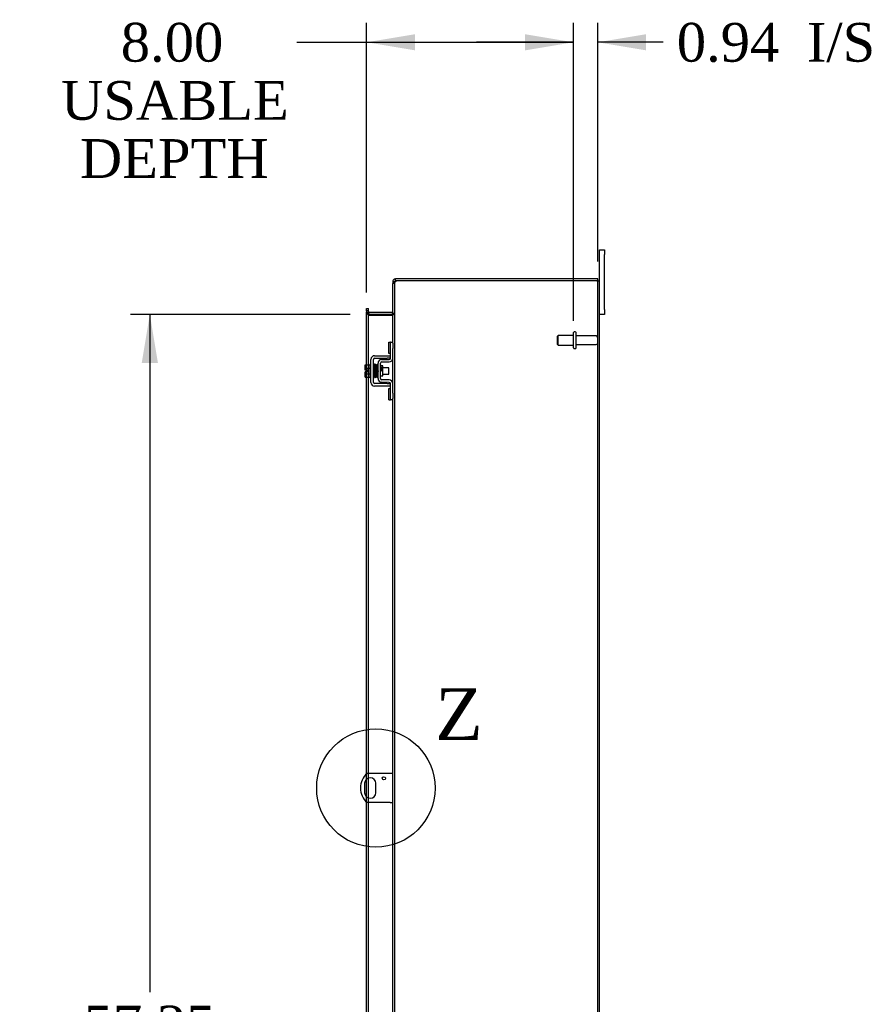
# Model space of a CAD drawing. Header units: inches. Extents: x 21 to 296, y 6 to 197.
# Tile 7 of 10: x 162 to 195, y 97 to 135. Entities that reach past the tile are written whole.
import ezdxf
from ezdxf.enums import TextEntityAlignment as Align
from ezdxf.lldxf.tags import DXFTag

# ---------------------------------------------------------------- set-up
doc = ezdxf.new("R2010")
doc.units = ezdxf.units.IN
doc.header["$MEASUREMENT"] = 0
doc.layers.get('0').update_dxf_attribs({"linetype": 'CONTINUOUS'})
for name, color, linetype in [('COM40153-1', 7, 'CONTINUOUS'), ('COM42667', 7, 'CONTINUOUS'), ('COM42780', 7, 'CONTINUOUS'), ('COM48450', 7, 'CONTINUOUS'), ('COM70236-1', 7, 'CONTINUOUS'), ('DEFAULT', 7, 'CONTINUOUS'), ('FET07710', 7, 'CONTINUOUS'), ('SCC19011', 7, 'CONTINUOUS'), ('SPR20265', 7, 'CONTINUOUS'), ('STD26094', 7, 'CONTINUOUS'), ('WAF25035', 7, 'CONTINUOUS')]:
    doc.layers.add(name, color=color, linetype=linetype)
doc.styles.add('SEACAD_TIMES_NEW_ROMAN', font='times.ttf')
tags = doc.linetypes.add('CENTER2', pattern=[1.125, 0.75, -0.125, 0.125, -0.125]).pattern_tags.tags
tags[10:11] = [DXFTag(74, 4), DXFTag(75, 0), DXFTag(340, '0'), DXFTag(46, 0.0), DXFTag(50, 0.0), DXFTag(44, 0.0), DXFTag(45, 0.0)]
tags[8:9] = [DXFTag(74, 4), DXFTag(75, 0), DXFTag(340, '0'), DXFTag(46, 0.0), DXFTag(50, 0.0), DXFTag(44, 0.0), DXFTag(45, 0.0)]
tags[6:7] = [DXFTag(74, 4), DXFTag(75, 0), DXFTag(340, '0'), DXFTag(46, 0.0), DXFTag(50, 0.0), DXFTag(44, 0.0), DXFTag(45, 0.0)]
tags[4:5] = [DXFTag(74, 4), DXFTag(75, 0), DXFTag(340, '0'), DXFTag(46, 0.0), DXFTag(50, 0.0), DXFTag(44, 0.0), DXFTag(45, 0.0)]

# ---------------------------------------------------------------- blocks, each defined once
blk = doc.blocks.new('GDIMGGROUP13')
at = {"layer": 'DEFAULT', "linetype": 'Continuous'}
for points in [[(177.482, 134.789), (175.607, 134.477), (177.482, 134.164)], [(181.736, 134.789), (181.736, 134.164), (183.611, 134.477)]]:
    blk.add_hatch(color=136, dxfattribs=at).paths.add_polyline_path(points)
at = {"layer": 'DEFAULT', "color": 136, "linetype": 'Continuous'}
for p, q in [((175.607, 124.788), (175.607, 135.227)), ((183.611, 123.987), (183.611, 135.227)), ((172.909, 134.477), (183.611, 134.477))]:
    blk.add_line(p, q, dxfattribs=at)
at = {"layer": 'DEFAULT', "color": 136, "linetype": 'Continuous', "style": 'SEACAD_TIMES_NEW_ROMAN'}
for s, p in [('8.00', (166.093, 135.227)), ('USABLE', (163.782, 132.977)), ('DEPTH', (164.511, 130.727))]:
    blk.add_text(s, height=1.5, dxfattribs=at).set_placement(p, align=Align.TOP_LEFT)
blk = doc.blocks.new('GDIMGGROUP20')
at = {"layer": 'DEFAULT', "linetype": 'Continuous'}
for points in [[(166.904, 122.067), (167.529, 122.067), (167.217, 123.942)], [(166.904, 68.567), (167.217, 66.692), (167.529, 68.567)]]:
    blk.add_hatch(color=136, dxfattribs=at).paths.add_polyline_path(points)
at = {"layer": 'DEFAULT', "color": 136, "linetype": 'Continuous'}
for p, q in [((174.965, 123.942), (166.467, 123.942)), ((167.217, 123.942), (167.217, 97.707)), ((167.217, 92.907), (167.217, 66.692)), ((174.965, 66.692), (166.467, 66.692))]:
    blk.add_line(p, q, dxfattribs=at)
at = {"layer": 'DEFAULT', "color": 136, "linetype": 'Continuous', "style": 'SEACAD_TIMES_NEW_ROMAN'}
for s, p in [('57.25', (164.657, 97.182)), ('OPENING ', (162.063, 94.932))]:
    blk.add_text(s, height=1.5, dxfattribs=at).set_placement(p, align=Align.TOP_LEFT)
blk = doc.blocks.new('GDIMGGROUP26')
at = {"layer": 'DEFAULT', "linetype": 'Continuous'}
for points in [[(181.736, 134.789), (181.736, 134.164), (183.611, 134.477)], [(186.423, 134.789), (184.548, 134.477), (186.423, 134.164)]]:
    blk.add_hatch(color=136, dxfattribs=at).paths.add_polyline_path(points)
at = {"layer": 'DEFAULT', "color": 136, "linetype": 'Continuous'}
for p, q in [((183.611, 123.692), (183.611, 135.227)), ((184.548, 125.995), (184.548, 135.227)), ((183.611, 134.477), (179.861, 134.477)), ((187.085, 134.477), (184.548, 134.477))]:
    blk.add_line(p, q, dxfattribs=at)
at = {"layer": 'DEFAULT', "color": 136, "linetype": 'Continuous', "style": 'SEACAD_TIMES_NEW_ROMAN'}
for s, p in [('I/S', (192.641, 135.227)), ('0.94', (187.61, 135.227))]:
    blk.add_text(s, height=1.5, dxfattribs=at).set_placement(p, align=Align.TOP_LEFT)
blk = doc.blocks.new('SE1')
at = {"color": 136, "linetype": 'Continuous', "style": 'SEACAD_TIMES_NEW_ROMAN'}
blk.add_text('Z', height=2, dxfattribs=at).set_placement((178.256, 109.468), align=Align.TOP_LEFT)
blk = doc.blocks.new('SE')
at = {"layer": 'DEFAULT', "color": 7, "linetype": 'CENTER2'}
blk.add_circle((175.963, 105.607), 2.29, dxfattribs=at)
at = {"layer": 'DEFAULT'}
blk.add_blockref('SE1', (0, 0), dxfattribs=at)

msp = doc.modelspace()

# ---------------------------------------------------------------- linework, layer by layer
at = {"layer": 'COM40153-1', "color": 7}
for p, q in [((176.512, 106.17), (175.624, 106.17)), ((176.62, 106.17), (176.512, 106.17)), ((175.526, 105.789), (175.526, 105.426)), ((175.963, 105.426), (175.963, 105.789)), ((176.512, 105.045), (175.624, 105.045)), ((176.512, 105.045), (176.62, 105.045))]:
    msp.add_line(p, q, dxfattribs=at)
msp.add_circle((176.276, 105.983), 0.0625, dxfattribs=at)
for centre, radius, start, end in [((176.12, 105.607), 0.75, 131.4096, 228.5904), ((175.745, 105.789), 0.218, 0, 180), ((175.745, 105.426), 0.218, 180, 0)]:
    msp.add_arc(centre, radius, start, end, dxfattribs=at)
at = {"layer": 'COM42667', "color": 7}
for p, q in [((175.774, 121.31), (175.774, 122.201)), ((175.869, 121.31), (175.869, 122.201)), ((175.917, 122.344), (176.4, 122.344)), ((175.917, 122.249), (176.4, 122.249)), ((176.4, 122.344), (176.525, 122.344)), ((176.525, 122.249), (176.4, 122.249)), ((176.4, 121.262), (175.917, 121.262)), ((176.4, 121.262), (176.525, 121.262)), ((176.4, 121.167), (175.917, 121.167)), ((176.525, 121.167), (176.4, 121.167))]:
    msp.add_line(p, q, dxfattribs=at)
for centre, radius, start, end in [((175.917, 122.201), 0.143, 90, 180), ((175.917, 122.201), 0.048, 90, 180), ((175.917, 121.31), 0.143, 180, 270), ((175.917, 121.31), 0.048, 180, 270)]:
    msp.add_arc(centre, radius, start, end, dxfattribs=at)
at = {"layer": 'COM42780', "color": 7}
for p, q in [((176.46, 122.434), (176.46, 122.871)), ((176.46, 122.871), (176.511, 122.871)), ((176.525, 122.871), (176.511, 122.871)), ((176.525, 122.621), (176.525, 122.871)), ((176.525, 122.871), (176.62, 122.871)), ((176.62, 122.824), (176.62, 122.621)), ((176.511, 122.434), (176.46, 122.434)), ((176.511, 122.434), (176.525, 122.434)), ((176.525, 122.248), (176.525, 122.621)), ((176.62, 122.248), (176.62, 122.621)), ((176.048, 121.458), (176.048, 122.052)), ((176.143, 121.458), (176.143, 122.052)), ((176.188, 122.195), (176.478, 122.2)), ((176.19, 122.1), (176.479, 122.105)), ((176.238, 121.95), (176.171, 121.95)), ((176.238, 121.56), (176.238, 121.95)), ((176.143, 121.56), (176.238, 121.56)), ((176.478, 121.31), (176.188, 121.315)), ((176.479, 121.405), (176.19, 121.41)), ((176.525, 120.89), (176.525, 121.262)), ((176.62, 120.89), (176.62, 121.262)), ((176.46, 120.64), (176.46, 121.077)), ((176.46, 121.077), (176.511, 121.077)), ((176.525, 121.077), (176.511, 121.077)), ((176.525, 120.64), (176.525, 120.89)), ((176.62, 120.89), (176.62, 120.686)), ((176.46, 120.64), (176.511, 120.64)), ((176.511, 120.64), (176.525, 120.64)), ((176.62, 120.64), (176.525, 120.64))]:
    msp.add_line(p, q, dxfattribs=at)
for centre, radius, start, end in [((176.191, 122.052), 0.143, 91, 180), ((176.191, 122.052), 0.048, 91, 180), ((176.477, 122.248), 0.048, 271, 0), ((176.477, 122.248), 0.143, 271, 0), ((176.191, 121.458), 0.143, 180, 269), ((176.191, 121.458), 0.048, 180, 269), ((176.477, 121.262), 0.048, 0, 89), ((176.477, 121.262), 0.143, 0, 89)]:
    msp.add_arc(centre, radius, start, end, dxfattribs=at)
at = {"layer": 'COM48450', "color": 7}
for p, q in [((176.692, 125.14), (176.62, 125.14)), ((176.62, 122.824), (176.62, 125.14)), ((176.692, 125.14), (176.698, 125.173)), ((176.692, 65.494), (176.692, 125.14)), ((184.512, 125.245), (176.846, 125.245)), ((184.512, 125.245), (184.62, 125.245)), ((184.548, 65.389), (184.548, 125.245)), ((184.62, 65.389), (184.62, 125.245)), ((175.607, 124.078), (175.607, 124.038)), ((175.679, 124.078), (175.607, 124.078)), ((175.607, 121.996), (175.607, 124.038)), ((175.679, 124.002), (175.607, 124.002)), ((175.703, 123.917), (175.678, 123.917)), ((175.679, 124.038), (175.679, 124.078)), ((175.679, 121.996), (175.679, 124.038)), ((175.703, 123.917), (175.715, 123.917)), ((175.715, 123.917), (176.584, 123.917)), ((176.584, 123.917), (176.594, 123.917)), ((176.594, 123.917), (176.614, 123.917)), ((176.62, 123.991), (176.692, 123.991)), ((175.607, 121.789), (175.607, 121.996)), ((175.679, 121.514), (175.679, 121.996)), ((176.62, 121.262), (176.62, 122.248)), ((175.607, 121.721), (175.607, 121.789)), ((175.607, 121.514), (175.607, 121.721)), ((175.607, 106.154), (175.607, 121.514)), ((175.679, 106.17), (175.679, 121.514)), ((176.62, 96.386), (176.62, 120.686)), ((175.607, 105.958), (175.607, 106.154)), ((175.679, 105.997), (175.679, 106.17)), ((175.679, 105.217), (175.679, 105.997)), ((175.607, 105.256), (175.607, 105.958)), ((175.607, 105.06), (175.607, 105.256)), ((175.679, 105.045), (175.679, 105.217)), ((175.607, 95.558), (175.607, 105.06)), ((175.679, 95.558), (175.679, 105.045))]:
    msp.add_line(p, q, dxfattribs=at)
for centre, radius, start, end in [((176.667, 125.136), 0.0474, 129.5351, 175.4044), ((176.773, 125.002), 0.219, 101.9345, 128.5283), ((176.788, 125.141), 0.0962, 128.8912, 160.5605), ((176.846, 124.995), 0.25, 90, 118.1546), ((175.867, 124.009), 0.189, 182.2399, 209.1867), ((176.478, 124), 0.142, 324.6894, 356.6558)]:
    msp.add_arc(centre, radius, start, end, dxfattribs=at)
for points in [[(175.607, 124.002), (175.607, 123.995), (175.609, 123.988), (175.615, 123.974), (175.62, 123.967), (175.633, 123.953), (175.641, 123.946), (175.658, 123.932), (175.668, 123.925), (175.678, 123.917)], [(176.614, 123.917), (176.625, 123.924), (176.636, 123.93), (176.655, 123.942), (176.663, 123.948), (176.677, 123.961), (176.683, 123.967), (176.69, 123.979), (176.692, 123.985), (176.692, 123.991)]]:
    msp.add_open_spline(points, degree=3, knots=[0, 0, 0, 0, 0.25, 0.25, 0.5, 0.5, 0.75, 0.75, 1, 1, 1, 1], dxfattribs=at)
at = {"layer": 'COM70236-1', "color": 7}
for p, q in [((176.62, 125.209), (176.62, 125.14)), ((176.692, 125.209), (176.62, 125.209)), ((176.698, 125.229), (176.692, 125.209)), ((176.728, 125.245), (176.728, 125.317)), ((176.846, 125.317), (176.728, 125.317)), ((176.846, 125.245), (176.728, 125.245)), ((184.548, 125.317), (176.846, 125.317)), ((184.548, 125.245), (184.548, 125.317)), ((175.607, 124.172), (175.679, 124.172)), ((175.607, 124.102), (175.607, 124.172)), ((175.607, 124.078), (175.607, 124.102)), ((175.679, 124.102), (175.679, 124.172)), ((175.679, 124.078), (175.679, 124.102)), ((175.703, 124.016), (175.684, 123.966)), ((176.584, 124.014), (175.715, 124.014)), ((176.584, 123.942), (175.715, 123.942)), ((176.594, 124.016), (176.612, 123.953))]:
    msp.add_line(p, q, dxfattribs=at)
for centre, radius, start, end in [((176.728, 125.209), 0.108, 147.3569, 180), ((176.728, 125.209), 0.108, 90, 147.3569), ((176.728, 125.209), 0.036, 90, 147.3569), ((175.715, 124.05), 0.036, 180, 250.2179), ((175.715, 124.05), 0.108, 257.0013, 270), ((175.715, 124.05), 0.036, 250.2179, 270), ((176.584, 124.05), 0.036, 270, 286.2205), ((176.584, 124.05), 0.108, 270, 286.2205), ((176.584, 124.05), 0.036, 286.2205, 0)]:
    msp.add_arc(centre, radius, start, end, dxfattribs=at)
at = {"layer": 'FET07710', "color": 7}
for p, q in [((184.62, 126.255), (184.62, 126.442)), ((184.62, 126.442), (184.807, 126.442)), ((184.62, 125.245), (184.62, 126.255)), ((184.807, 126.442), (184.807, 126.255)), ((184.807, 124.13), (184.807, 126.255)), ((184.807, 123.942), (184.62, 123.942)), ((184.807, 124.13), (184.807, 123.942))]:
    msp.add_line(p, q, dxfattribs=at)
at = {"layer": 'SCC19011', "color": 7}
for p, q in [((175.548, 121.996), (175.729, 121.996)), ((175.548, 121.864), (175.548, 121.996)), ((175.548, 121.864), (175.729, 121.864)), ((175.548, 121.789), (175.548, 121.864)), ((175.643, 121.789), (175.548, 121.789)), ((175.548, 121.646), (175.548, 121.721)), ((175.643, 121.721), (175.548, 121.721)), ((175.548, 121.646), (175.729, 121.646)), ((175.548, 121.514), (175.548, 121.646)), ((175.643, 121.721), (175.643, 121.789)), ((175.893, 121.877), (175.869, 121.877)), ((175.869, 121.633), (175.901, 121.633)), ((175.942, 121.877), (175.928, 121.877)), ((175.936, 121.633), (175.951, 121.633)), ((175.992, 121.877), (175.977, 121.877)), ((175.986, 121.633), (176.001, 121.633)), ((176.042, 121.877), (176.027, 121.877)), ((176.036, 121.633), (176.048, 121.633)), ((176.461, 121.877), (176.238, 121.877)), ((176.238, 121.633), (176.461, 121.633)), ((176.461, 121.633), (176.461, 121.877)), ((175.548, 121.514), (175.729, 121.514))]:
    msp.add_line(p, q, dxfattribs=at)
at = {"layer": 'SPR20265', "color": 7}
msp.add_line((176.147, 121.755), (176.182, 121.755), dxfattribs=at)
for centre, radius, start, end in [((180.85, 121.576), 4.985, 175.1825, 176.5376), ((176.002, 121.98), 0.0181, 0.2962, 180.6354), ((180.82, 121.578), 4.919, 179.5796, 179.9446)]:
    msp.add_arc(centre, radius, start, end, dxfattribs=at)
msp.add_ellipse((175.883, 121.583), major_axis=(-0.0175, 0), ratio=0.707107, start_param=0.666946, end_param=5.616239, dxfattribs=at)
for points, knots in [([(175.919, 121.996), (175.919, 121.997), (175.919, 121.998), (175.918, 122.001), (175.917, 122.004), (175.916, 122.007), (175.913, 122.009), (175.911, 122.011), (175.908, 122.012), (175.903, 122.013), (175.897, 122.013), (175.89, 122.009), (175.884, 122.001), (175.883, 121.995), (175.883, 121.991)], [0, 0, 0, 0, 0.03948, 0.078027, 0.11705, 0.157795, 0.20119, 0.247813, 0.297965, 0.351797, 0.472995, 0.624898, 0.803476, 1, 1, 1, 1]), ([(175.885, 121.992), (175.885, 121.993), (175.886, 121.991), (175.888, 121.972), (175.89, 121.938), (175.892, 121.897), (175.893, 121.855), (175.895, 121.817), (175.896, 121.784), (175.897, 121.757), (175.898, 121.731), (175.899, 121.701), (175.9, 121.666), (175.901, 121.626), (175.903, 121.586), (175.905, 121.549), (175.907, 121.522), (175.909, 121.518), (175.909, 121.517)], [0.0402294, 0.0402294, 0.0402294, 0.0402294, 0.0962651, 0.1836152, 0.2619538, 0.3312786, 0.3915016, 0.442594, 0.4845239, 0.5172899, 0.5463931, 0.5841023, 0.6308517, 0.6866387, 0.7514677, 0.8253147, 0.9081399, 0.9951321, 0.9951321, 0.9951321, 0.9951321]), ([(175.944, 121.521), (175.943, 121.522), (175.942, 121.525), (175.94, 121.551), (175.938, 121.587), (175.936, 121.627), (175.935, 121.666), (175.934, 121.701), (175.933, 121.731), (175.932, 121.757), (175.931, 121.784), (175.93, 121.817), (175.928, 121.856), (175.927, 121.898), (175.925, 121.94), (175.923, 121.976), (175.921, 121.997), (175.919, 121.998), (175.919, 121.998)], [0.007956, 0.007956, 0.007956, 0.007956, 0.0902869, 0.171964, 0.2449933, 0.3092617, 0.364675, 0.4111808, 0.4487353, 0.4777397, 0.5104186, 0.5522907, 0.6034131, 0.6638342, 0.7336337, 0.8128446, 0.9016052, 0.9648764, 0.9648764, 0.9648764, 0.9648764]), ([(175.934, 121.991), (175.933, 121.988), (175.931, 121.975), (175.929, 121.943), (175.928, 121.913), (175.927, 121.896), (175.927, 121.894)], [0.0980811, 0.0980811, 0.0980811, 0.0980811, 0.1865995, 0.265558, 0.3350739, 0.3442741, 0.3442741, 0.3442741, 0.3442741]), ([(175.971, 121.98), (175.971, 121.986), (175.97, 121.993), (175.963, 122.001), (175.957, 122.004), (175.953, 122.005), (175.949, 122.005), (175.945, 122.004), (175.942, 122.002), (175.939, 121.999), (175.937, 121.996), (175.935, 121.991), (175.935, 121.989), (175.935, 121.987)], [0, 0, 0, 0, 0.337377, 0.476585, 0.593946, 0.643993, 0.690857, 0.738213, 0.787078, 0.837877, 0.890521, 0.944659, 1, 1, 1, 1]), ([(175.936, 121.983), (175.937, 121.975), (175.938, 121.962), (175.941, 121.913), (175.944, 121.847), (175.946, 121.769), (175.949, 121.702), (175.951, 121.651), (175.952, 121.616), (175.953, 121.584), (175.955, 121.559), (175.956, 121.539), (175.957, 121.532), (175.958, 121.529)], [0, 0, 0, 0, 0.114294, 0.231558, 0.351881, 0.475184, 0.601502, 0.666038, 0.73132, 0.797347, 0.864154, 0.931706, 1, 1, 1, 1]), ([(175.993, 121.531), (175.992, 121.537), (175.99, 121.55), (175.988, 121.597), (175.985, 121.661), (175.982, 121.738), (175.98, 121.806), (175.978, 121.857), (175.977, 121.894), (175.975, 121.926), (175.974, 121.952), (175.972, 121.973), (175.971, 121.981), (175.971, 121.985)], [0, 0, 0, 0, 0.112746, 0.228925, 0.348457, 0.471495, 0.597916, 0.662714, 0.728399, 0.794948, 0.862394, 0.930748, 1, 1, 1, 1]), ([(175.984, 121.982), (175.983, 121.98), (175.982, 121.976), (175.98, 121.947), (175.978, 121.916), (175.977, 121.896), (175.977, 121.89)], [0, 0, 0, 0, 0.0919668, 0.1748964, 0.2488402, 0.2783531, 0.2783531, 0.2783531, 0.2783531]), ([(175.984, 121.979), (175.985, 121.977), (175.987, 121.974), (175.989, 121.947), (175.991, 121.913), (175.992, 121.875), (175.994, 121.838), (175.995, 121.804), (175.996, 121.776), (175.997, 121.752), (175.998, 121.726), (175.999, 121.696), (176, 121.66), (176.002, 121.622), (176.004, 121.583), (176.006, 121.55), (176.008, 121.532), (176.009, 121.531), (176.01, 121.531)], [0.0030122, 0.0030122, 0.0030122, 0.0030122, 0.091022, 0.173244, 0.246649, 0.3111806, 0.366841, 0.4136386, 0.4515377, 0.480786, 0.5130298, 0.5545547, 0.6053918, 0.6655607, 0.7350558, 0.813926, 0.9022499, 0.9590084, 0.9590084, 0.9590084, 0.9590084]), ([(176.044, 121.538), (176.043, 121.538), (176.042, 121.539), (176.041, 121.555), (176.039, 121.586), (176.037, 121.623), (176.035, 121.661), (176.034, 121.696), (176.033, 121.726), (176.032, 121.752), (176.031, 121.776), (176.03, 121.804), (176.029, 121.838), (176.027, 121.875), (176.026, 121.914), (176.024, 121.949), (176.021, 121.977), (176.02, 121.981), (176.019, 121.982)], [0.0480093, 0.0480093, 0.0480093, 0.0480093, 0.0949166, 0.1813907, 0.2591689, 0.3281055, 0.3880809, 0.4389475, 0.4806068, 0.513005, 0.5424172, 0.5805587, 0.6277127, 0.6838883, 0.749147, 0.8235602, 0.9071555, 1, 1, 1, 1]), ([(176.048, 121.99), (176.046, 121.989), (176.042, 121.988), (176.037, 121.983), (176.034, 121.976), (176.032, 121.965), (176.03, 121.94), (176.028, 121.909), (176.027, 121.889), (176.027, 121.885)], [0.5124949, 0.5124949, 0.5124949, 0.5124949, 0.5179414, 0.5252825, 0.5427797, 0.5635197, 0.6073984, 0.6548465, 0.6651182, 0.6651182, 0.6651182, 0.6651182]), ([(175.944, 121.517), (175.945, 121.52), (175.947, 121.525), (175.949, 121.556), (175.951, 121.589), (175.952, 121.611), (175.952, 121.618)], [0, 0, 0, 0, 0.0928449, 0.1764674, 0.250932, 0.2834425, 0.2834425, 0.2834425, 0.2834425]), ([(175.995, 121.525), (175.996, 121.528), (175.997, 121.541), (176, 121.574), (176.001, 121.604), (176.002, 121.62), (176.002, 121.623)], [0.09883, 0.09883, 0.09883, 0.09883, 0.1878535, 0.2672072, 0.3370622, 0.3488919, 0.3488919, 0.3488919, 0.3488919]), ([(176.038, 121.959), (176.038, 121.959), (176.037, 121.958), (176.038, 121.947), (176.04, 121.923), (176.042, 121.883), (176.044, 121.842), (176.045, 121.801), (176.047, 121.762), (176.047, 121.737), (176.048, 121.728)], [0.5353084, 0.5353084, 0.5353084, 0.5353084, 0.5442341, 0.5647196, 0.6085363, 0.6562102, 0.6837797, 0.7157656, 0.752175, 0.7726485, 0.7726485, 0.7726485, 0.7726485]), ([(176.169, 121.957), (176.169, 121.959), (176.169, 121.961), (176.168, 121.965), (176.165, 121.969), (176.162, 121.971), (176.159, 121.973), (176.154, 121.975), (176.148, 121.975), (176.144, 121.973), (176.143, 121.972)], [0, 0, 0, 0, 0.0589773, 0.1211115, 0.1849679, 0.2490189, 0.31194, 0.3728411, 0.4898099, 0.5959107, 0.5959107, 0.5959107, 0.5959107]), ([(176.143, 121.852), (176.143, 121.847), (176.144, 121.829), (176.145, 121.796), (176.146, 121.77), (176.147, 121.755)], [0.6947964, 0.6947964, 0.6947964, 0.6947964, 0.7496304, 0.874808, 1, 1, 1, 1]), ([(176.182, 121.755), (176.181, 121.77), (176.18, 121.796), (176.179, 121.837), (176.177, 121.874), (176.175, 121.905), (176.174, 121.931), (176.172, 121.949), (176.17, 121.959), (176.169, 121.959), (176.169, 121.959)], [0, 0, 0, 0, 0.1236932, 0.2477957, 0.3722334, 0.4970307, 0.6222178, 0.7477992, 0.8737106, 0.9604174, 0.9604174, 0.9604174, 0.9604174]), ([(175.909, 121.519), (175.909, 121.517), (175.909, 121.514), (175.911, 121.51), (175.913, 121.507), (175.917, 121.503), (175.923, 121.501), (175.93, 121.501), (175.937, 121.503), (175.942, 121.508), (175.945, 121.514), (175.945, 121.517), (175.945, 121.519)], [0, 0, 0, 0, 0.065589, 0.134096, 0.204, 0.273642, 0.405923, 0.527776, 0.652215, 0.775569, 0.89228, 1, 1, 1, 1]), ([(175.957, 121.533), (175.958, 121.527), (175.959, 121.521), (175.966, 121.513), (175.971, 121.51), (175.976, 121.509), (175.98, 121.509), (175.983, 121.51), (175.987, 121.512), (175.99, 121.515), (175.992, 121.519), (175.993, 121.523), (175.994, 121.525), (175.994, 121.527)], [0, 0, 0, 0, 0.324319, 0.462115, 0.581304, 0.633213, 0.682431, 0.732423, 0.783847, 0.836789, 0.89085, 0.94542, 1, 1, 1, 1]), ([(176.01, 121.534), (176.01, 121.533), (176.01, 121.532), (176.01, 121.529), (176.011, 121.526), (176.013, 121.524), (176.015, 121.521), (176.018, 121.519), (176.021, 121.518), (176.026, 121.517), (176.032, 121.517), (176.039, 121.521), (176.045, 121.53), (176.046, 121.536), (176.046, 121.54)], [0, 0, 0, 0, 0.039675, 0.078069, 0.116606, 0.156607, 0.199119, 0.244855, 0.294249, 0.347558, 0.468612, 0.621309, 0.801496, 1, 1, 1, 1]), ([(176.046, 121.536), (176.046, 121.539), (176.047, 121.543), (176.048, 121.552), (176.048, 121.555)], [0, 0, 0, 0, 0.03059774, 0.0478168, 0.0478168, 0.0478168, 0.0478168]), ([(176.144, 121.545), (176.144, 121.546), (176.146, 121.551), (176.146, 121.556), (176.147, 121.559)], [0.53898294, 0.53898294, 0.53898294, 0.53898294, 0.54759814, 0.56763313, 0.56763313, 0.56763313, 0.56763313])]:
    msp.add_open_spline(points, degree=3, knots=knots, dxfattribs=at)
at = {"layer": 'STD26094', "color": 7}
for p, q in [((183.023, 123.13), (182.986, 123.092)), ((183.023, 122.755), (183.023, 123.13)), ((183.611, 123.13), (183.023, 123.13)), ((183.611, 122.647), (183.611, 123.237)), ((183.681, 123.267), (183.641, 123.267)), ((183.711, 122.647), (183.711, 123.237)), ((182.986, 123.092), (182.986, 122.792)), ((182.986, 122.792), (183.023, 122.755)), ((183.023, 122.755), (183.611, 122.755)), ((184.488, 123.107), (183.711, 123.107)), ((183.711, 122.777), (184.488, 122.777)), ((183.641, 122.617), (183.681, 122.617))]:
    msp.add_line(p, q, dxfattribs=at)
for centre, radius, start, end in [((183.641, 123.237), 0.03, 90, 180), ((183.681, 123.237), 0.03, 0, 90), ((184.488, 123.047), 0.06, 0, 90), ((184.488, 122.837), 0.06, 270, 0), ((183.641, 122.647), 0.03, 180, 270), ((183.681, 122.647), 0.03, 270, 0)]:
    msp.add_arc(centre, radius, start, end, dxfattribs=at)
at = {"layer": 'WAF25035', "color": 7}
for p, q in [((175.729, 122.005), (175.729, 121.505)), ((175.774, 122.005), (175.729, 122.005)), ((175.729, 121.505), (175.774, 121.505))]:
    msp.add_line(p, q, dxfattribs=at)

# ---------------------------------------------------------------- block references
at = {"layer": 'DEFAULT', "color": 7}
for name in ['GDIMGGROUP26', 'GDIMGGROUP13', 'GDIMGGROUP20', 'SE']:
    msp.add_blockref(name, (0, 0), dxfattribs=at)

doc.saveas('drawing.dxf')
